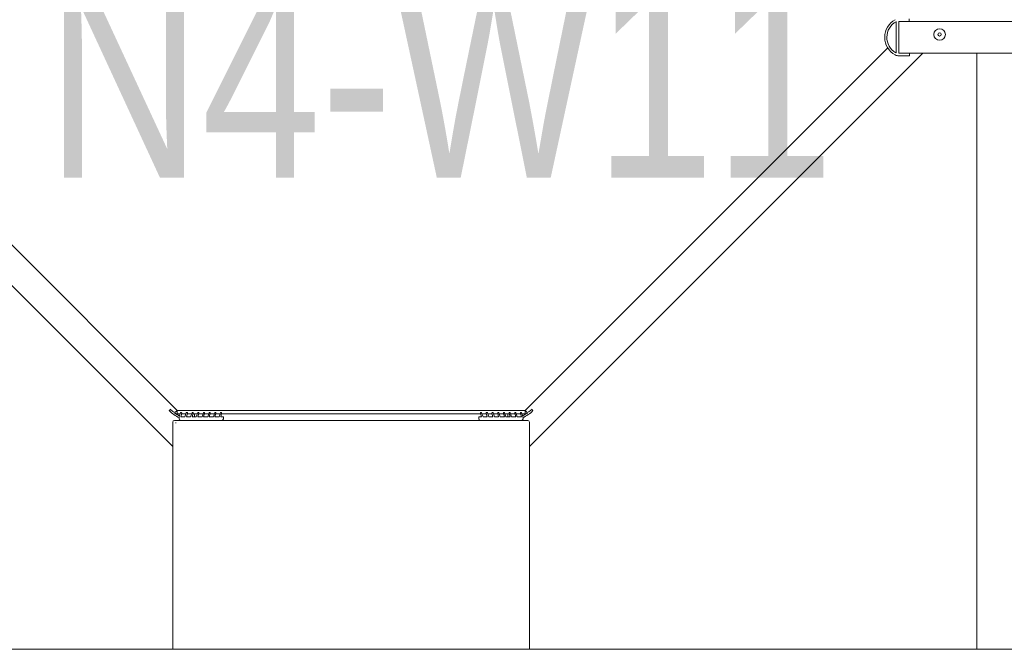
# Model space of a CAD drawing. Header units: millimetres. Extents: x -165365 to -33565, y 7406 to 103342.
# Tile 27 of 256: x -125349 to -124659, y 10321 to 10762. Entities that reach past the tile are written whole.
import ezdxf

# ---------------------------------------------------------------- set-up
doc = ezdxf.new("R2010")
doc.units = ezdxf.units.MM
doc.header["$MEASUREMENT"] = 0
doc.layers.add('02___PRT_ALL_AXES', color=7, linetype='Continuous')

# ---------------------------------------------------------------- blocks, each defined once
blk = doc.blocks.new('VVSA11c_FPVHe_SIDEVIEW_v3')
at = {"color": 7, "linetype": 'Continuous', "lineweight": 0}
for p, q in [((614.03, 612), (238, 612)), ((614.03, 612), (616, 612)), ((616, 612), (616, 610.8)), ((616, 590), (616, 610.8)), ((618, 590.38), (618, 611.97)), ((623.87, 593.66), (878.04, 339.5)), ((1121.96, 339.5), (1376.1, 593.64)), ((50.9, 590), (542.81, 590)), ((542.81, 590), (608.5, 590)), ((561.5, 172), (561.5, 590)), ((875, 314.23), (599.23, 590)), ((608.5, 590), (608.5, 588)), ((616, 590), (608.5, 590)), ((608.5, 588), (616, 588)), ((1125, 314.23), (1402.47, 591.7)), ((873.61, 340.39), (872.54, 339.32)), ((878.04, 339.5), (876.27, 337.73)), ((878.04, 339.5), (1050, 339.5)), ((878.04, 339.5), (878.04, 337)), ((1050, 339.5), (1121.96, 339.5)), ((1121.96, 339.5), (1123.73, 337.73)), ((1121.96, 339.5), (1121.96, 337)), ((1126.39, 340.39), (1127.46, 339.32)), ((875, 172), (875, 331.3)), ((876.2, 332.5), (880.5, 332.5)), ((878.04, 337), (880.23, 337)), ((879.5, 334.12), (879.5, 333.5)), ((880.5, 337.74), (879.8, 335.83)), ((880.5, 332.5), (909.5, 332.5)), ((880.59, 335), (881.26, 337.5)), ((883.5, 335), (880.59, 335)), ((881.13, 337), (884.23, 337)), ((884.5, 337.74), (883.5, 335)), ((884.59, 335), (885.26, 337.5)), ((887.5, 335), (884.59, 335)), ((885.13, 337), (888.23, 337)), ((888.5, 337.74), (887.5, 335)), ((888.59, 335), (889.26, 337.5)), ((891.5, 335), (888.59, 335)), ((889.13, 337), (892.23, 337)), ((890.21, 337), (890.21, 335.03)), ((892.5, 337.74), (891.5, 335)), ((892.59, 335), (893.26, 337.5)), ((895.5, 335), (892.59, 335)), ((893.13, 337), (896.23, 337)), ((896.5, 337.74), (895.5, 335)), ((896.59, 335), (897.26, 337.5)), ((899.5, 335), (896.59, 335)), ((897.13, 337), (900.23, 337)), ((900.5, 337.74), (899.5, 335)), ((900.59, 335), (901.26, 337.5)), ((903.5, 335), (900.59, 335)), ((901.13, 337), (904.23, 337)), ((904.5, 337.74), (903.5, 335)), ((904.59, 335), (905.26, 337.5)), ((907.5, 335), (904.59, 335)), ((905.13, 337), (908.23, 337)), ((908.5, 337.74), (907.5, 335)), ((908.59, 335), (909.26, 337.5)), ((910.5, 335), (908.59, 335)), ((909.13, 337), (1050, 337)), ((909.5, 332.5), (1051.76, 332.5)), ((910.5, 333.5), (910.5, 335)), ((1050, 337), (1090.87, 337)), ((1050, 332.5), (1090.5, 332.5)), ((1089.5, 335), (1091.41, 335)), ((1089.5, 333.5), (1089.5, 335)), ((1119.5, 332.5), (1090.5, 332.5)), ((1091.41, 335), (1090.74, 337.5)), ((1091.5, 337.74), (1092.5, 335)), ((1091.77, 337), (1094.87, 337)), ((1092.5, 335), (1095.41, 335)), ((1095.41, 335), (1094.74, 337.5)), ((1095.5, 337.74), (1096.5, 335)), ((1095.77, 337), (1098.87, 337)), ((1096.5, 335), (1099.41, 335)), ((1099.41, 335), (1098.74, 337.5)), ((1099.5, 337.74), (1100.5, 335)), ((1099.77, 337), (1102.87, 337)), ((1100.5, 335), (1103.41, 335)), ((1103.41, 335), (1102.74, 337.5)), ((1103.5, 337.74), (1104.5, 335)), ((1103.77, 337), (1106.87, 337)), ((1104.5, 335), (1107.41, 335)), ((1107.41, 335), (1106.74, 337.5)), ((1107.5, 337.74), (1108.5, 335)), ((1107.77, 337), (1110.87, 337)), ((1108.5, 335), (1111.41, 335)), ((1109.79, 337), (1109.79, 335.03)), ((1111.41, 335), (1110.74, 337.5)), ((1111.5, 337.74), (1112.5, 335)), ((1111.77, 337), (1114.87, 337)), ((1112.5, 335), (1115.41, 335)), ((1115.41, 335), (1114.74, 337.5)), ((1115.5, 337.74), (1116.5, 335)), ((1115.77, 337), (1118.87, 337)), ((1116.5, 335), (1119.41, 335)), ((1119.41, 335), (1118.74, 337.5)), ((1119.5, 337.74), (1120.2, 335.83)), ((1119.5, 332.5), (1123.8, 332.5)), ((1119.77, 337), (1121.96, 337)), ((1120.5, 334.12), (1120.5, 333.5)), ((1125, 172), (1125, 331.3)), ((1122.8, 331.1), (1122.8, 330.6)), ((1948, 172), (108.92, 172))]:
    blk.add_line(p, q, dxfattribs=at)
at = {"color": 7, "linetype": 'ByBlock', "lineweight": 0}
blk.add_line((608.81, 614), (608.81, 612), dxfattribs=at)
at = {"color": 7, "linetype": 'Continuous', "lineweight": 0}
for centre, radius, start, end in [((612, 601), 12.5, 300.26931, 61.3146), ((612, 601), 14, 298.07249, 61.92751), ((616, 593.5), 5.5, 270, 298.07249), ((618.2, 590.38), 0.2, 180, 300.26931), ((890.21, 357), 25, 225, 244.92405), ((890.21, 357), 23.77, 225, 232.5), ((1109.79, 357), 25, 295.07595, 315), ((1109.79, 357), 23.77, 307.5, 315), ((876.2, 331.3), 1.2, 90, 180), ((878.04, 339.5), 2.5, 225, 240), ((878.04, 339.5), 2.5, 240, 270), ((890.21, 357), 23.77, 236.89726, 243.27939), ((884.5, 334.12), 5, 160, 180), ((880.5, 333.5), 1, 180, 270), ((880.87, 337.6), 0.4, 345, 160), ((890.21, 357), 23.77, 246.27221, 247.5), ((884.87, 337.6), 0.4, 345, 160), ((888.87, 337.6), 0.4, 345, 160), ((892.87, 337.6), 0.4, 345, 160), ((896.87, 337.6), 0.4, 345, 160), ((900.87, 337.6), 0.4, 345, 160), ((904.87, 337.6), 0.4, 345, 160), ((908.87, 337.6), 0.4, 345, 160), ((909.5, 333.5), 1, 270, 0), ((1090.5, 333.5), 1, 180, 270), ((1091.13, 337.6), 0.4, 20, 195), ((1095.13, 337.6), 0.4, 20, 195), ((1099.13, 337.6), 0.4, 20, 195), ((1103.13, 337.6), 0.4, 20, 195), ((1107.13, 337.6), 0.4, 20, 195), ((1111.13, 337.6), 0.4, 20, 195), ((1115.13, 337.6), 0.4, 20, 195), ((1119.13, 337.6), 0.4, 20, 195), ((1109.79, 357), 23.77, 292.5, 293.72779), ((1119.5, 333.5), 1, 270, 0), ((1115.5, 334.12), 5, 0, 20), ((1109.79, 357), 23.77, 296.18731, 303.10274), ((1121.96, 339.5), 2.5, 270, 285), ((1121.96, 339.5), 2.5, 285, 292.5), ((1121.96, 339.5), 2.5, 292.5, 300), ((1121.96, 339.5), 2.5, 300, 307.5), ((1121.96, 339.5), 2.5, 307.5, 315), ((1123.8, 331.3), 1.2, 0, 90)]:
    blk.add_arc(centre, radius, start, end, dxfattribs=at)
at = {"layer": '02___PRT_ALL_AXES', "color": 7, "linetype": 'Continuous', "lineweight": 0}
for radius in [4.05, 1.15]:
    blk.add_circle((587.5, 603), radius, dxfattribs=at)

msp = doc.modelspace()

# ---------------------------------------------------------------- block references
at = {"xscale": -1}
msp.add_blockref('VVSA11c_FPVHe_SIDEVIEW_v3', (-124116.90506, 10148.57322, -37024.5871), dxfattribs=at)

# ---------------------------------------------------------------- texts
at = {"insert": (-124778.65405, 10791.82147, -37024.5871), "char_height": 140.6226535, "attachment_point": 3}
msp.add_mtext('\\W0.8;N4-W11', dxfattribs=at)

doc.saveas('drawing.dxf')
